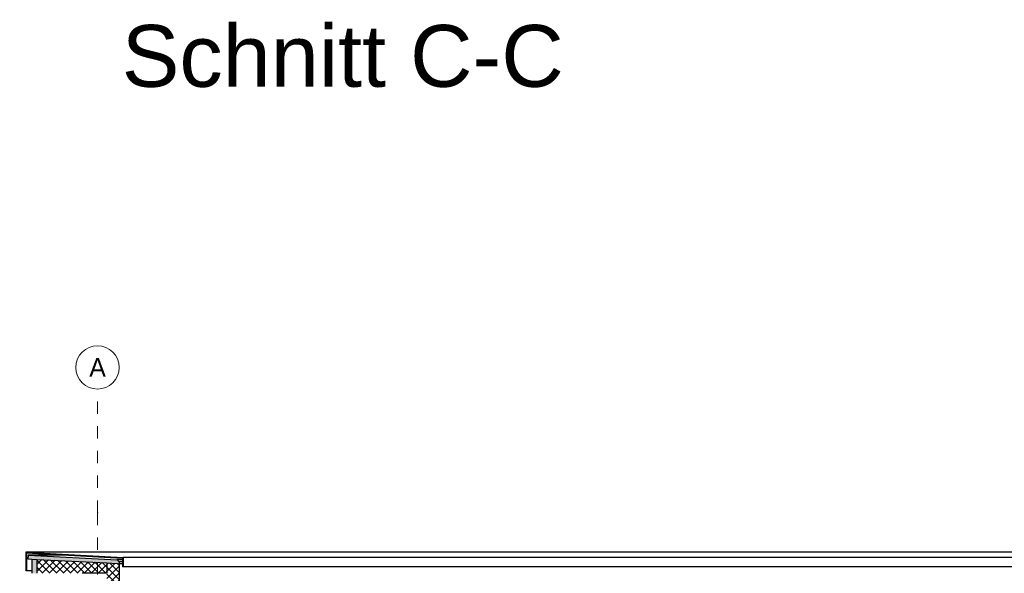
# Model space of a CAD drawing. Header units: metres. Extents: x -14.6 to 48.9, y -22.2 to 2.8.
# Tile 35 of 79: x -0.6 to 7.3, y -1.7 to 2.8. Entities that reach past the tile are written whole.
import ezdxf
from ezdxf.enums import TextEntityAlignment as Align

# ---------------------------------------------------------------- set-up
doc = ezdxf.new("R2010")
doc.units = ezdxf.units.M
doc.header["$LTSCALE"] = 0.4
doc.header["$MEASUREMENT"] = 0
doc.linetypes.add('Raster', pattern=[0.2, 0.1, -0.05, 0, -0.05])
doc.layers.get('0').update_dxf_attribs({"color": 8, "lineweight": 9})
doc.layers.get('Defpoints').update_dxf_attribs({"color": 8, "lineweight": 9})
for name, color, linetype in [('Neubau__ GHIW- Attika Fassade', 8, 'Continuous'), ('Neubau_A-Dach', 8, 'Continuous'), ('Neubau_R-Konstruktionsraster gross', 33, 'Continuous'), ('Neubau_T-Bemaßung', 8, 'Continuous')]:
    doc.layers.add(name, color=color, linetype=linetype)
doc.styles.add('ERSTELLTER_STIL_1', font='txt')
doc.styles.add('ERSTELLTER_STIL_2', font='arial.ttf')
doc.dimstyles.new('ERSTELLTER_STIL__1', dxfattribs={"dimtxt": 0.0875, "dimasz": 0.059375, "dimexe": 0.18, "dimexo": 0.0625, "dimgap": 0, "dimtad": 1, "dimzin": 0, "dimdsep": 46, "dimtxsty": 'ERSTELLTER_STIL_2', "dimblk": 'ARROWHEAD_6', "dimblk1": 'ARROWHEAD_6', "dimblk2": 'ARROWHEAD_6', "dimcen": 0.09, "dimclrd": 7, "dimclre": 7, "dimclrt": 7, "dimazin": 0, "dimtfac": 1, "dimtdec": 4, "dimtmove": 0, "dimatfit": 3, "dimfxl": 1, "dimtolj": 1, "dimtzin": 0, "dimarcsym": 0})
pattern_1 = [(135, (-364.88789, -10.175), (0.0282842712, 0.0282842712), []), (225, (-364.88789, -10.175), (-0.0282842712, 0.0282842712), [])]

# ---------------------------------------------------------------- blocks, each defined once
blk = doc.blocks.new('ARROWHEAD_6')
at = {"color": 0, "linetype": 'Continuous', "lineweight": 0}
for p, q in [((0, 0), (-1, 0)), ((-0.5, -0.5), (0.5, 0.5))]:
    blk.add_line(p, q, dxfattribs=at)
blk = doc.blocks.new('*D356')
at = {"layer": 'Defpoints', "color": 0, "linetype": 'Continuous', "transparency": 16777216}
for p in [(-2.4513, -1.4949), (-1.89, -1.4949), (1.885, -10.195)]:
    blk.add_point(p, dxfattribs=at)
at = {"layer": 'Neubau_T-Bemaßung', "linetype": 'Continuous', "lineweight": -2, "transparency": 16777216}
for p, q in [((-1.9525, -1.4949), (-2.6313, -1.4949)), ((-2.4513, -1.5543), (-2.4513, -5.7349)), ((-2.4513, -10.1356), (-2.4513, -5.962)), ((1.8225, -10.195), (-2.6313, -10.195))]:
    blk.add_line(p, q, dxfattribs=at)
at = {"layer": 'Neubau_T-Bemaßung', "linetype": 'Continuous', "lineweight": -2, "transparency": 16777216, "xscale": 0.059375, "yscale": 0.059375, "zscale": 0.059375}
for p, rotation in [((-2.4513, -1.4949), 90), ((-2.4513, -10.195), 270)]:
    blk.add_blockref('ARROWHEAD_6', p, dxfattribs=dict(at, rotation=rotation))
at = {"layer": 'Neubau_T-Bemaßung', "linetype": 'Continuous', "transparency": 16777216, "insert": (-2.4513, -5.8484), "char_height": 0.0875, "attachment_point": 5, "rotation": 90, "style": 'ERSTELLTER_STIL_2'}
blk.add_mtext('\\A1;8.70', dxfattribs=at)

msp = doc.modelspace()

# ---------------------------------------------------------------- hatches: boundary and pattern name
at = {"layer": 'Neubau__ GHIW- Attika Fassade', "linetype": 'Continuous'}
for points in [[(-0.58, -1.6449), (-0.575, -1.6449), (-0.575, -1.5002), (0.2027, -1.5417), (0.2027, -1.612), (0.2077, -1.612), (0.2077, -1.537), (-0.58, -1.4949)], [(-0.5637, -1.548), (-0.53, -1.5498), (-0.49, -1.5519), (0.075, -1.5806), (0.1583, -1.5865), (0.1751, -1.5873), (0.1751, -1.5727), (0.1587, -1.5562), (-0.5617, -1.518)], [(-0.49, -1.5519), (-0.53, -1.5498), (-0.53, -1.665), (-0.512, -1.665), (-0.49, -1.665)]]:
    msp.add_hatch(color=256, dxfattribs=at).paths.add_polyline_path(points)
h = msp.add_hatch(dxfattribs=at)
h.set_pattern_fill('DÄMMUNG__HART_1_0002', color=256, style=0, pattern_type=2)
h.set_pattern_definition(pattern_1)
h.paths.add_polyline_path([(-0.49, -1.5519), (-0.49, -1.665), (0.075, -1.665), (0.075, -1.5806)])
h = msp.add_hatch(dxfattribs=at)
h.set_pattern_fill('DÄMMUNG__HART_1_0002', color=256, style=0, pattern_type=2)
h.set_pattern_definition(pattern_1)
h.paths.add_polyline_path([(0.075, -1.5806), (0.075, -1.665), (0.175, -1.665), (0.175, -1.5876), (0.1583, -1.5865)])
at = {"layer": 'Neubau_A-Dach', "linetype": 'Continuous'}
h = msp.add_hatch(dxfattribs=at)
h.set_pattern_fill('DÄMMUNG__HART_1_0002', color=256, style=0, pattern_type=2)
h.set_pattern_definition([(45, (-364.88789, -10.175), (-0.0282842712, 0.0282842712), []), (135, (-364.88789, -10.175), (0.0282842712, 0.0282842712), [])])
h.paths.add_polyline_path([(0.075, -1.665), (0.075, -2.265), (0.175, -2.265), (0.175, -1.665)])

# ---------------------------------------------------------------- linework, layer by layer
at = {"layer": 'Neubau__ GHIW- Attika Fassade', "linetype": 'Continuous'}
for p, q in [((-0.58, -1.4949), (-0.58, -1.6449)), ((-0.58, -1.4949), (0.2077, -1.537)), ((9.65, -1.4949), (-0.58, -1.4949)), ((-0.575, -1.5002), (-0.575, -1.6449)), ((-0.575, -1.5002), (0.2027, -1.5417)), ((-0.5617, -1.518), (-0.5637, -1.548)), ((-0.5637, -1.548), (-0.53, -1.5498)), ((-0.5617, -1.518), (0.1587, -1.5562)), ((-0.2405, -1.518), (-0.5617, -1.518)), ((-0.53, -1.5498), (-0.53, -1.665)), ((-0.49, -1.5519), (-0.49, -1.665)), ((0.075, -1.5806), (0.075, -1.665)), ((0.1583, -1.5865), (0.175, -1.5876)), ((0.1583, -1.5865), (0.1751, -1.5873)), ((0.1587, -1.5562), (0.1751, -1.5727)), ((0.2027, -1.5562), (0.1587, -1.5562)), ((0.175, -1.5876), (0.175, -1.665)), ((0.2027, -1.5876), (0.175, -1.5876)), ((0.1751, -1.5727), (0.1751, -1.5873)), ((0.2027, -1.5727), (0.1751, -1.5727)), ((0.2027, -1.5873), (0.1751, -1.5873)), ((0.2027, -1.5417), (0.2027, -1.612)), ((0.2077, -1.537), (0.2077, -1.612)), ((9.65, -1.537), (0.2077, -1.537)), ((-0.575, -1.6449), (-0.58, -1.6449)), ((-0.53, -1.6449), (-0.575, -1.6449)), ((0.075, -1.665), (-0.125, -1.665)), ((0.2077, -1.612), (0.2027, -1.612)), ((9.65, -1.612), (0.2077, -1.612))]:
    msp.add_line(p, q, dxfattribs=at)
at = {"layer": 'Neubau__ GHIW- Attika Fassade', "linetype": 'Continuous', "flags": 128}
msp.add_lwpolyline([(-0.53, -1.5498), (-0.49, -1.5519), (0.075, -1.5806), (0.1583, -1.5865)], dxfattribs=at)
at = {"layer": 'Neubau_A-Dach', "linetype": 'Continuous'}
msp.add_line((0.175, -1.665), (0.175, -2.145), dxfattribs=at)
at = {"layer": 'Neubau_R-Konstruktionsraster gross', "linetype": 'Raster', "lineweight": 9}
for q in [(0, -0.175), (0, -15.175)]:
    msp.add_line((0, -1.175), q, dxfattribs=at)
at = {"layer": 'Neubau_R-Konstruktionsraster gross', "linetype": 'Continuous', "lineweight": 9, "flags": 128}
msp.add_lwpolyline([(0, -0.175, 1), (0, 0.175, 1)], format="xyb", close=True, dxfattribs=at)
at = {"layer": 'Neubau_R-Konstruktionsraster gross', "linetype": 'Raster', "lineweight": 9}
msp.add_point((0, -1.175), dxfattribs=at)
msp.add_point((0, -1.175), dxfattribs=at)

# ---------------------------------------------------------------- texts
at = {"linetype": 'Continuous', "insert": (0.1955, 2.7686), "char_height": 0.5, "attachment_point": 1, "style": 'ERSTELLTER_STIL_2'}
msp.add_mtext_dynamic_manual_height_columns('Schnitt C-C', width=141.014211, gutter_width=5, heights=[0], dxfattribs=at)
at = {"layer": 'Neubau_R-Konstruktionsraster gross', "style": 'ERSTELLTER_STIL_1'}
msp.add_text('A', height=0.15, dxfattribs=at).set_placement((0, 0.075), align=Align.TOP_CENTER)

# ---------------------------------------------------------------- dimensions: what is measured, and where the dimension line sits
at = {"layer": 'Neubau_T-Bemaßung', "linetype": 'Continuous'}
dim = msp.add_linear_dim(base=(-2.4513, -1.4949), p1=(1.885, -10.195), p2=(-1.89, -1.4949), angle=90, dimstyle='ERSTELLTER_STIL__1', override={"dimclrd": 256, "dimclre": 256, "dimclrt": 256}, dxfattribs=at)
dim.commit()
dim.dimension.update_dxf_attribs({"geometry": '*D356', "text_midpoint": (-2.4513, -5.8484), "dimtype": 160, "text_rotation": 90})

doc.saveas('drawing.dxf')
